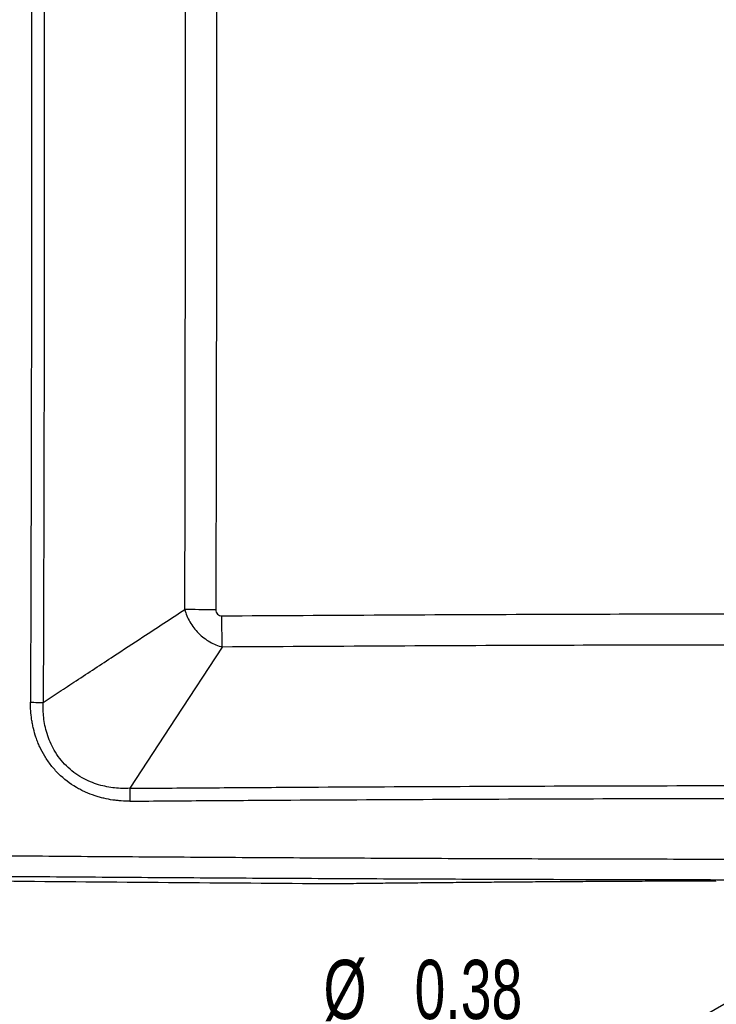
# Model space of a CAD drawing. Header units: inches. Extents: x 1.2 to 53.8, y 1.2 to 41.3.
# Tile 3 of 45: x 7.9 to 12.8, y 9.3 to 16.2. Entities that reach past the tile are written whole.
import ezdxf

# ---------------------------------------------------------------- set-up
doc = ezdxf.new("R2010")
doc.units = ezdxf.units.IN
doc.header["$LTSCALE"] = 5
doc.header["$MEASUREMENT"] = 0
doc.layers.add('DIMENSIONS', color=140, linetype='Continuous', lineweight=25)
doc.styles.add('SLDTEXTSTYLE0', font='TXT', dxfattribs={"width": 0.7})
doc.dimstyles.new('SLDDIMSTYLE0', dxfattribs={"dimtxt": 0.424805, "dimasz": 0.65, "dimexe": 0, "dimexo": 0.0625, "dimgap": 0.106201, "dimtad": 0, "dimtih": 1, "dimtoh": 1, "dimrnd": 1e-09, "dimdsep": 46, "dimtxsty": 'SLDTEXTSTYLE0', "dimsah": 1, "dimcen": 0, "dimadec": 0, "dimazin": 2, "dimtfac": 1, "dimtofl": 0, "dimtmove": 0, "dimatfit": 3, "dimfxl": 0, "dimfrac": 2, "dimtolj": 1, "dimtzin": 12, "dimarcsym": 0})
doc.dimstyles.new('SLDDIMSTYLE1', dxfattribs={"dimtxt": 0.424805, "dimasz": 0.65, "dimexe": 0, "dimexo": 0.0625, "dimgap": 0.106201, "dimtad": 0, "dimtih": 1, "dimtoh": 1, "dimrnd": 1e-09, "dimzin": 12, "dimdsep": 46, "dimtxsty": 'SLDTEXTSTYLE0', "dimsah": 1, "dimcen": 0.09, "dimadec": 0, "dimazin": 3, "dimtfac": 1, "dimtofl": 0, "dimtmove": 0, "dimatfit": 3, "dimfxl": 0, "dimfrac": 2, "dimtolj": 1, "dimtzin": 12, "dimarcsym": 0})

# ---------------------------------------------------------------- blocks, each defined once
blk = doc.blocks.new('_D')
at = {"layer": 'DIMENSIONS'}
for p, q in [((13.7672, 9.7726), (12.3435, 8.9506)), ((10.5748, 8.9506), (10.4322, 8.9506)), ((10.4322, 8.9506), (10.4322, 8.2755)), ((11.4838, 8.9506), (11.6264, 8.9506)), ((11.6264, 8.9506), (11.6264, 8.2755)), ((12.3435, 8.9506), (11.9812, 8.9506)), ((10.4322, 8.2755), (10.5748, 8.2755)), ((11.6264, 8.2755), (11.4838, 8.2755))]:
    blk.add_line(p, q, dxfattribs=at)
blk.add_solid([(13.7672, 9.7726), (13.1543, 9.5342), (13.2543, 9.361)], dxfattribs=at)
at = {"layer": 'DIMENSIONS', "char_height": 0.41667, "attachment_point": 1, "style": 'SLDTEXTSTYLE0'}
for s, insert in [('%%c', (10.0774, 9.5829)), ('0.38', (10.7188, 9.5829)), ('9.5', (10.5748, 8.8126))]:
    blk.add_mtext(s, dxfattribs=dict(at, insert=insert))
blk = doc.blocks.new('_D_1')
at = {"layer": 'DIMENSIONS'}
for p, q in [((7.3666, 15.0785), (7.3666, 6.5811)), ((13.9296, 9.4289), (13.9296, 6.5811)), ((7.3666, 7.2061), (8.8466, 7.2061)), ((9.4223, 7.2061), (9.2796, 7.2061)), ((9.2796, 7.2061), (9.2796, 6.5309)), ((11.038, 7.2061), (11.1806, 7.2061)), ((11.1806, 7.2061), (11.1806, 6.5309)), ((13.9296, 7.2061), (11.6136, 7.2061)), ((9.2796, 6.5309), (9.4223, 6.5309)), ((11.1806, 6.5309), (11.038, 6.5309))]:
    blk.add_line(p, q, dxfattribs=at)
for points in [[(7.3666, 7.2061), (8.0166, 7.1061), (8.0166, 7.3061)], [(13.9296, 7.2061), (13.2796, 7.3061), (13.2796, 7.1061)]]:
    blk.add_solid(points, dxfattribs=at)
at = {"layer": 'DIMENSIONS', "char_height": 0.41667, "attachment_point": 1, "style": 'SLDTEXTSTYLE0'}
for s, insert in [('6.56', (9.599, 7.8383)), ('166.7', (9.4223, 7.068))]:
    blk.add_mtext(s, dxfattribs=dict(at, insert=insert))
blk = doc.blocks.new('_D_5')
at = {"layer": 'DIMENSIONS'}
for p, q in [((7.3666, 15.5785), (7.3666, 23.1179)), ((20.4926, 15.5785), (20.4926, 23.1179)), ((7.3666, 22.4929), (12.6848, 22.4929)), ((13.2604, 22.4929), (13.1178, 22.4929)), ((13.1178, 22.4929), (13.1178, 21.8178)), ((14.8762, 22.4929), (15.0188, 22.4929)), ((15.0188, 22.4929), (15.0188, 21.8178)), ((20.4926, 22.4929), (15.4518, 22.4929)), ((13.1178, 21.8178), (13.2604, 21.8178)), ((15.0188, 21.8178), (14.8762, 21.8178))]:
    blk.add_line(p, q, dxfattribs=at)
for points in [[(7.3666, 22.4929), (8.0166, 22.3929), (8.0166, 22.5929)], [(20.4926, 22.4929), (19.8426, 22.5929), (19.8426, 22.3929)]]:
    blk.add_solid(points, dxfattribs=at)
at = {"layer": 'DIMENSIONS', "char_height": 0.41667, "attachment_point": 1, "style": 'SLDTEXTSTYLE0'}
for s, insert in [('13.13', (13.2604, 23.1251)), ('333.4', (13.2604, 22.3549))]:
    blk.add_mtext(s, dxfattribs=dict(at, insert=insert))

msp = doc.modelspace()

# ---------------------------------------------------------------- linework, layer by layer
at = {"flags": 128}
for points in [[(9.0997, 12.049), (9.1019, 12.8681), (9.1034, 13.6871), (9.1043, 14.5062), (9.1047, 15.3252), (9.1043, 16.1443), (9.1034, 16.9634), (9.1019, 17.7824), (9.0997, 18.6015)], [(9.364, 11.7849), (9.0373, 11.2865), (8.7121, 10.7904)]]:
    msp.add_lwpolyline(points, dxfattribs=at)
for points, knots in [([(8.0131, 19.2546), (8.0131, 19.2452), (8.0132, 19.2354), (8.0132, 19.2154), (8.0133, 19.2051), (8.0134, 19.1743), (8.0135, 19.1538), (8.0137, 19.0924), (8.0138, 19.0517), (8.0143, 18.9301), (8.0145, 18.8497), (8.0149, 18.7274), (8.0151, 18.6864), (8.0153, 18.6043), (8.0157, 18.4811), (8.017, 18.0294), (8.0195, 16.9617), (8.021, 15.3191), (8.0198, 14.0051), (8.0179, 13.0195), (8.0172, 12.691), (8.016, 12.2804), (8.0158, 12.1982), (8.0155, 12.0956), (8.0154, 12.0753), (8.0153, 12.0354), (8.0151, 11.9764), (8.0149, 11.8993), (8.0147, 11.8399), (8.0145, 11.7997), (8.0145, 11.7792), (8.0142, 11.7178), (8.014, 11.6361), (8.0136, 11.5445), (8.0135, 11.4938), (8.0134, 11.4736), (8.0134, 11.4634), (8.0133, 11.4434), (8.0132, 11.4335), (8.0132, 11.4144), (8.0131, 11.4051), (8.0131, 11.3959)], [0, 0, 0, 0, 0.003906, 0.003906, 0.007813, 0.007813, 0.015625, 0.015625, 0.03125, 0.03125, 0.0625, 0.0625, 0.078125, 0.078125, 0.09375, 0.125, 0.25, 0.5, 0.75, 0.75, 0.875, 0.875, 0.90625, 0.90625, 0.914063, 0.914063, 0.921875, 0.9375, 0.945313, 0.945313, 0.953125, 0.953125, 0.96875, 0.984375, 0.988281, 0.988281, 0.992188, 0.992188, 0.996094, 0.996094, 1, 1, 1, 1]), ([(8.1029, 19.2553), (8.1033, 19.1359), (8.1042, 18.8971), (8.1053, 18.539), (8.1063, 18.1809), (8.1072, 17.8229), (8.108, 17.465), (8.1087, 17.1071), (8.1092, 16.7494), (8.1097, 16.3917), (8.11, 16.0341), (8.1101, 15.6766), (8.1102, 15.1097), (8.1099, 14.3334), (8.1087, 13.512), (8.1073, 12.8548), (8.1061, 12.3685), (8.1048, 11.9637), (8.1038, 11.6415), (8.1032, 11.477), (8.1029, 11.3952)], [0, 0, 0, 0, 0.045568, 0.091138, 0.136696, 0.182244, 0.227781, 0.273306, 0.318822, 0.364326, 0.40982, 0.455304, 0.500778, 0.626183, 0.75159, 0.814293, 0.877, 0.937218, 0.968775, 1, 1, 1, 1]), ([(9.3184, 18.603), (9.3187, 18.4816), (9.3195, 18.2388), (9.3204, 17.8746), (9.3212, 17.5104), (9.3218, 17.1462), (9.3224, 16.782), (9.3228, 16.4178), (9.3231, 16.0536), (9.3233, 15.6894), (9.3234, 15.3252), (9.3233, 14.961), (9.3231, 14.5968), (9.3228, 14.2326), (9.3224, 13.8684), (9.3218, 13.5043), (9.3212, 13.1401), (9.3204, 12.7759), (9.3195, 12.4117), (9.3187, 12.1689), (9.3184, 12.0475)], [0, 0, 0, 0, 0.055556, 0.111112, 0.166668, 0.222224, 0.27778, 0.333336, 0.388891, 0.444447, 0.500002, 0.555557, 0.611112, 0.666668, 0.722223, 0.777778, 0.833333, 0.888889, 0.944444, 1, 1, 1, 1]), ([(8.1029, 11.3952), (8.1212, 11.4072), (8.1585, 11.4317), (8.2358, 11.4824), (8.3828, 11.5788), (8.5795, 11.7079), (8.8344, 11.8751), (9.0014, 11.9846), (9.0997, 12.049)], [0, 0, 0, 0, 0.055161, 0.112329, 0.232694, 0.49755, 0.704333, 1, 1, 1, 1]), ([(9.3184, 12.0475), (9.2778, 12.0476), (9.2374, 12.0478), (9.1626, 12.0484), (9.1284, 12.0487), (9.0997, 12.049)], [0, 0, 0, 0, 0.5, 0.5, 1, 1, 1, 1]), ([(9.0997, 12.049), (9.1078, 12.0197), (9.12, 11.99), (9.1527, 11.9332), (9.1733, 11.9061), (9.2211, 11.8584), (9.2482, 11.8379), (9.305, 11.8052), (9.3347, 11.7931), (9.364, 11.7849)], [0, 0, 0, 0, 0.25, 0.25, 0.5, 0.5, 0.75, 0.75, 1, 1, 1, 1]), ([(9.3184, 12.0475), (9.3184, 12.0422), (9.3194, 12.0367), (9.3235, 12.0263), (9.3266, 12.0214), (9.3352, 12.0129), (9.3401, 12.0098), (9.3505, 12.0057), (9.3561, 12.0047), (9.3614, 12.0048)], [0, 0, 0, 0, 0.25, 0.25, 0.5, 0.5, 0.75, 0.75, 1, 1, 1, 1]), ([(9.3614, 12.0048), (10.124, 12.0093), (11.5679, 12.0178), (13.012, 12.0191), (13.6934, 12.0197)], [0, 0, 0, 0, 0.528128, 1, 1, 1, 1]), ([(9.364, 11.7849), (9.3635, 11.8138), (9.3629, 11.8482), (9.362, 11.9234), (9.3616, 11.964), (9.3614, 12.0048)], [0, 0, 0, 0, 0.5, 0.5, 1, 1, 1, 1]), ([(13.6934, 11.7998), (13.0124, 11.7992), (11.5692, 11.7979), (10.1262, 11.7894), (9.364, 11.7849)], [0, 0, 0, 0, 0.471856, 1, 1, 1, 1]), ([(8.7133, 10.7002), (8.6931, 10.7), (8.6731, 10.7006), (8.6433, 10.7026), (8.6335, 10.7034), (8.6138, 10.7055), (8.6052, 10.7065), (8.5725, 10.7112), (8.5511, 10.7152), (8.5195, 10.7226), (8.5091, 10.7252), (8.4884, 10.7311), (8.4796, 10.7337), (8.4447, 10.7452), (8.4222, 10.754), (8.3893, 10.7689), (8.3785, 10.7741), (8.3572, 10.7851), (8.3479, 10.7902), (8.2906, 10.8241), (8.2489, 10.856), (8.1924, 10.9119), (8.1749, 10.9315), (8.1504, 10.9626), (8.1425, 10.9733), (8.1274, 10.9951), (8.1195, 11.0074), (8.1008, 11.0383), (8.0895, 11.0596), (8.0742, 11.0925), (8.0694, 11.1037), (8.0604, 11.1264), (8.0556, 11.1393), (8.0452, 11.1699), (8.0392, 11.1907), (8.0316, 11.2224), (8.0293, 11.2331), (8.0251, 11.2546), (8.023, 11.2667), (8.0158, 11.3155), (8.013, 11.3553), (8.0131, 11.3959)], [0, 0, 0, 0, 0.0625, 0.0625, 0.09375, 0.09375, 0.125, 0.125, 0.1875, 0.1875, 0.21875, 0.21875, 0.25, 0.25, 0.3125, 0.3125, 0.34375, 0.34375, 0.375, 0.375, 0.5, 0.5, 0.5625, 0.5625, 0.59375, 0.59375, 0.625, 0.625, 0.6875, 0.6875, 0.71875, 0.71875, 0.75, 0.75, 0.8125, 0.8125, 0.84375, 0.84375, 0.875, 0.875, 1, 1, 1, 1]), ([(8.0131, 11.3959), (8.0298, 11.3959), (8.0464, 11.3958), (8.077, 11.3955), (8.0911, 11.3953), (8.1029, 11.3952)], [0, 0, 0, 0, 0.5, 0.5, 1, 1, 1, 1]), ([(8.7121, 10.7904), (8.6778, 10.7887), (8.6425, 10.7894), (8.5696, 10.7971), (8.532, 10.8041), (8.4549, 10.8271), (8.4153, 10.8432), (8.3571, 10.8763), (8.3378, 10.8888), (8.3007, 10.9167), (8.2828, 10.9321), (8.2491, 10.9653), (8.2335, 10.983), (8.205, 11.0199), (8.1922, 11.0391), (8.1696, 11.0778), (8.1597, 11.0975), (8.1427, 11.1367), (8.1356, 11.1563), (8.1177, 11.2143), (8.1104, 11.2521), (8.1022, 11.3253), (8.1013, 11.3608), (8.1029, 11.3952)], [0, 0, 0, 0, 0.125, 0.125, 0.25, 0.25, 0.375, 0.375, 0.4375, 0.4375, 0.5, 0.5, 0.5625, 0.5625, 0.625, 0.625, 0.6875, 0.6875, 0.75, 0.75, 0.875, 0.875, 1, 1, 1, 1]), ([(8.7121, 10.7904), (8.8893, 10.7918), (9.067, 10.7931), (9.4222, 10.7955), (9.5996, 10.7967), (10.1314, 10.8), (10.4857, 10.8019), (11.5483, 10.8067), (12.2561, 10.8088), (12.9633, 10.8099)], [0, 0, 0, 0, 0.125, 0.125, 0.25, 0.25, 0.5, 0.5, 1, 1, 1, 1]), ([(8.7121, 10.7904), (8.7124, 10.7786), (8.7126, 10.7644), (8.713, 10.7336), (8.7132, 10.7169), (8.7133, 10.7002)], [0, 0, 0, 0, 0.5, 0.5, 1, 1, 1, 1]), ([(8.7133, 10.7002), (8.8909, 10.7015), (9.0688, 10.7028), (9.4246, 10.7053), (9.6025, 10.7065), (10.1356, 10.7097), (10.491, 10.7116), (11.5571, 10.7165), (12.2679, 10.7186), (12.9787, 10.7196)], [0, 0, 0, 0, 0.125, 0.125, 0.25, 0.25, 0.5, 0.5, 1, 1, 1, 1]), ([(7.7798, 10.3166), (7.9007, 10.3157), (8.1427, 10.3137), (8.5055, 10.311), (8.8684, 10.3085), (9.2313, 10.3062), (9.5942, 10.304), (9.9571, 10.302), (10.3199, 10.3002), (10.6828, 10.2985), (11.0457, 10.2971), (11.4086, 10.2958), (11.7716, 10.2946), (12.1345, 10.2937), (12.4974, 10.2929), (12.8603, 10.2923), (13.1022, 10.292), (13.2232, 10.2919)], [0, 0, 0, 0, 0.066668, 0.133337, 0.200004, 0.266672, 0.333339, 0.400006, 0.466673, 0.533339, 0.600006, 0.666672, 0.733338, 0.800003, 0.866669, 0.933335, 1, 1, 1, 1]), ([(13.3112, 10.1445), (13.1883, 10.1446), (12.9425, 10.1449), (12.5738, 10.1454), (12.2051, 10.1462), (11.8364, 10.1471), (11.4677, 10.1482), (11.099, 10.1495), (10.7303, 10.151), (10.3616, 10.1527), (9.9929, 10.1545), (9.6242, 10.1565), (9.2556, 10.1587), (8.8869, 10.1611), (8.5182, 10.1636), (8.1496, 10.1663), (7.9038, 10.1683), (7.7809, 10.1693)], [0, 0, 0, 0, 0.066667, 0.133334, 0.200001, 0.266667, 0.333333, 0.399999, 0.466665, 0.533331, 0.599997, 0.666663, 0.73333, 0.799997, 0.866664, 0.933332, 1, 1, 1, 1]), ([(10.2678, 10.1212), (10.2952, 10.1215), (10.3502, 10.1222), (10.4326, 10.1231), (10.5152, 10.124), (10.5977, 10.1248), (10.6803, 10.1257), (10.763, 10.1265), (10.8457, 10.1273), (10.9285, 10.1281), (11.0112, 10.1288), (11.0941, 10.1296), (11.177, 10.1303), (11.2599, 10.131), (11.3429, 10.1317), (11.4259, 10.1323), (11.509, 10.1329), (11.5921, 10.1336), (11.6753, 10.1341), (11.7585, 10.1347), (11.8418, 10.1352), (11.9251, 10.1358), (12.0084, 10.1363), (12.0918, 10.1367), (12.1753, 10.1372), (12.2588, 10.1376), (12.3423, 10.1381), (12.4259, 10.1385), (12.5095, 10.1388), (12.5932, 10.1392), (12.6769, 10.1395), (12.7607, 10.1398), (12.8166, 10.14), (12.8445, 10.1401)], [0, 0, 0, 0, 0.032304, 0.0646, 0.096886, 0.129165, 0.161436, 0.193701, 0.225959, 0.258212, 0.290461, 0.322705, 0.354946, 0.387183, 0.419419, 0.451653, 0.483886, 0.516119, 0.548352, 0.580585, 0.612821, 0.645059, 0.677299, 0.709543, 0.741791, 0.774044, 0.806302, 0.838566, 0.870837, 0.903115, 0.935402, 0.967696, 1, 1, 1, 1])]:
    msp.add_open_spline(points, degree=3, knots=knots)
for points in [[(7.7506, 10.139), (8.5254, 10.1315), (9.3002, 10.1254), (10.075, 10.1207)], [(10.075, 10.1207), (10.1397, 10.1203), (10.2043, 10.1205), (10.2678, 10.1212)]]:
    msp.add_open_spline(points, degree=3)

# ---------------------------------------------------------------- dimensions: what is measured, and where the dimension line sits
at = {"layer": 'DIMENSIONS'}
dim = msp.add_linear_dim(base=(7.3666, 22.4929), p1=(20.4926, 15.3285), p2=(7.3666, 15.3285), dimstyle='SLDDIMSTYLE1', dxfattribs=at)
dim.commit()
dim.dimension.update_dxf_attribs({"geometry": '_D_5', "text_midpoint": (14.0683, 22.4929), "dimtype": 160})
dim = msp.add_linear_dim(base=(13.9296, 7.2061), p1=(7.3666, 15.3285), p2=(13.9296, 9.6789), angle=0, dimstyle='SLDDIMSTYLE1', dxfattribs=at)
dim.commit()
dim.dimension.update_dxf_attribs({"geometry": '_D_1', "text_midpoint": (10.2301, 7.2061), "dimtype": 160})
dim = msp.add_diameter_dim_2p(p1=(14.0919926, 9.9601354), p2=(13.7672331, 9.7726354), dimstyle='SLDDIMSTYLE0', dxfattribs=at)
dim.commit()
dim.dimension.update_dxf_attribs({"geometry": '_D', "text_midpoint": (11.0292919, 8.950641), "dimtype": 163})

doc.saveas('drawing.dxf')
